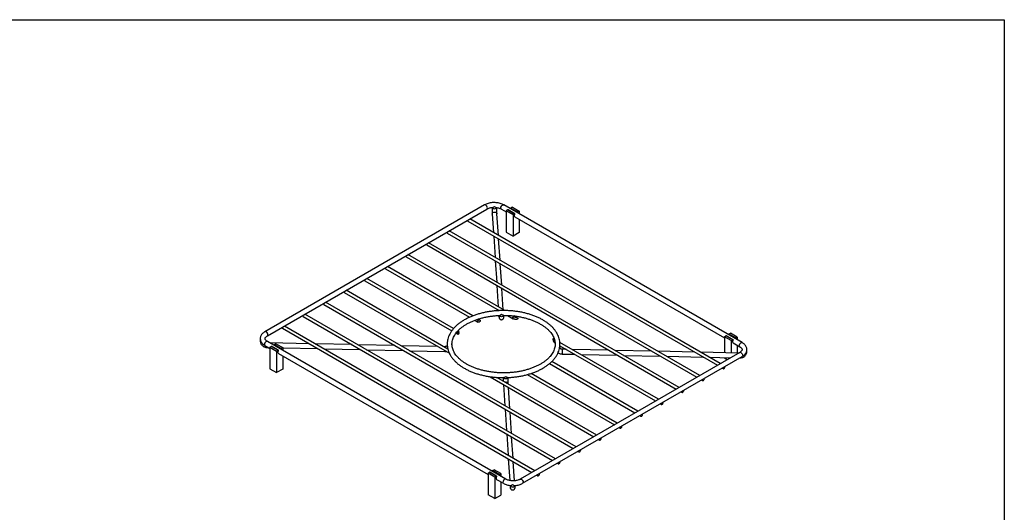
# Model space of a CAD drawing. Header units: millimetres. Extents: x 3 to 415, y 5 to 292.
# Tile 3 of 3: x 209 to 415, y 189 to 292. Entities that reach past the tile are written whole.
import ezdxf

# ---------------------------------------------------------------- set-up
doc = ezdxf.new("R2010")
doc.units = ezdxf.units.MM
doc.layers.add('FORMAT', color=179, linetype='Continuous')

msp = doc.modelspace()

# ---------------------------------------------------------------- linework, layer by layer
at = {"color": 7, "linetype": 'Continuous', "lineweight": 25}
for p, q in [((306.4395, 253.4828), (260.4775, 226.9495)), ((260.9775, 226.0835), (306.9394, 252.6167)), ((308.0623, 251.5558), (308.317, 247.6817)), ((309.3586, 247.0803), (309.0602, 251.6214)), ((309.975, 252.6167), (311.0056, 252.0218)), ((360.3967, 224.6636), (310.4749, 253.4828)), ((311.3258, 252.4575), (311.0056, 252.2726)), ((311.0056, 252.2726), (312.4198, 251.4562)), ((311.0056, 252.2726), (311.0056, 247.7817)), ((311.3258, 252.4575), (312.74, 251.6411)), ((312.79, 251.646), (311.3757, 252.4624)), ((312.2784, 253.0074), (311.9582, 252.8226)), ((311.9582, 252.8226), (313.3724, 252.0062)), ((312.2784, 253.0074), (313.6926, 252.191)), ((312.74, 251.6411), (312.4198, 251.4562)), ((313.6926, 252.191), (313.3724, 252.0062)), ((313.6926, 252.191), (313.6926, 251.6253)), ((302.9681, 250.0744), (355.209, 219.9164)), ((355.811, 220.2639), (303.3538, 250.5468)), ((312.4198, 251.4562), (312.4198, 246.9652)), ((312.8062, 250.9823), (356.6791, 225.655)), ((313.6926, 250.4706), (313.6926, 247.7)), ((298.6547, 247.5844), (350.8956, 217.4263)), ((351.4977, 217.7739), (299.0405, 248.0568)), ((311.0056, 247.7817), (312.4198, 246.9652)), ((313.6926, 247.7), (312.4198, 246.9652)), ((347.1843, 215.2839), (294.7271, 245.5667)), ((308.3644, 246.9592), (308.6572, 242.5052)), ((309.6988, 241.9038), (309.4061, 246.3578)), ((294.3414, 245.0943), (346.5823, 214.9363)), ((290.028, 242.6043), (309.5188, 231.3525)), ((310.6923, 231.3702), (290.4138, 243.0767)), ((308.7046, 241.7827), (308.9974, 237.3287)), ((285.7146, 240.1142), (303.3072, 229.9583)), ((304.0076, 230.2491), (286.1004, 240.5867)), ((310.039, 236.7274), (309.7463, 241.1813)), ((281.4013, 237.6242), (299.5882, 227.1251)), ((299.9652, 227.6026), (281.7871, 238.0966)), ((277.0879, 235.1342), (299.0816, 222.4375)), ((298.7661, 223.3147), (277.4737, 235.6066)), ((309.0449, 236.6062), (309.3376, 232.1522)), ((310.3793, 231.5509), (310.0865, 236.0048)), ((325.6176, 202.8336), (273.1604, 233.1165)), ((272.7746, 232.6441), (325.0155, 202.4861)), ((309.3851, 231.4297), (309.3904, 231.3483)), ((268.4612, 230.1541), (320.7022, 199.996)), ((321.3042, 200.3436), (268.847, 230.6265)), ((304.3987, 229.3282), (305.0753, 228.9376)), ((305.4638, 229.4084), (305.1494, 229.5899)), ((309.4561, 230.3485), (309.4718, 230.1093)), ((311.2465, 230.3551), (312.471, 229.6482)), ((313.247, 229.8954), (312.6371, 230.2475)), ((264.1479, 227.664), (316.3888, 197.506)), ((316.9909, 197.8535), (264.5337, 228.1364)), ((301.0629, 226.9689), (300.8447, 227.0949)), ((259.4961, 225.4578), (259.4961, 224.9679)), ((310.8992, 196.0893), (260.9775, 224.9085)), ((300.4557, 226.6243), (300.8495, 226.397)), ((321.07, 225.3792), (320.8664, 225.4968)), ((342.871, 212.7938), (322.2212, 224.7147)), ((356.6791, 225.9059), (356.9992, 226.0907)), ((358.0933, 225.0895), (356.6791, 225.9059)), ((356.6791, 225.9059), (356.6791, 222.5339)), ((358.4135, 225.2743), (356.9992, 226.0907)), ((358.4635, 225.2793), (357.0492, 226.0957)), ((357.6317, 226.4558), (357.9519, 226.6406)), ((359.0459, 225.6394), (357.6317, 226.4558)), ((359.3661, 225.8242), (357.9519, 226.6406)), ((358.0933, 225.0895), (358.4135, 225.2743)), ((358.0933, 225.0895), (358.0933, 222.5029)), ((359.0459, 225.6394), (359.3661, 225.8242)), ((359.3661, 225.8242), (359.3661, 225.2585)), ((260.4775, 224.0425), (261.5081, 223.4475)), ((260.9845, 223.6296), (261.2009, 223.6248)), ((269.7359, 224.4381), (261.479, 224.619)), ((261.8283, 223.8832), (261.5081, 223.6983)), ((261.5081, 223.6983), (261.5081, 219.2074)), ((261.5081, 223.6983), (262.9223, 222.8819)), ((261.8283, 223.8832), (263.2425, 223.0668)), ((263.2925, 223.0717), (261.8783, 223.8881)), ((262.7809, 224.4331), (262.4607, 224.2483)), ((262.4607, 224.2483), (263.8749, 223.4319)), ((262.7809, 224.4331), (264.1951, 223.6167)), ((263.2425, 223.0668), (262.9223, 222.8819)), ((262.9223, 222.8819), (262.9223, 218.391)), ((264.1951, 223.6167), (263.8749, 223.4319)), ((264.1951, 223.6167), (264.1951, 223.051)), ((264.1951, 223.5593), (271.5369, 223.3985)), ((278.7028, 224.2417), (270.9875, 224.4107)), ((272.7885, 223.371), (280.5038, 223.2021)), ((287.6697, 224.0453), (279.9544, 224.2143)), ((281.7554, 223.1746), (289.4707, 223.0057)), ((296.6366, 223.8489), (288.9213, 224.0179)), ((290.7223, 222.9782), (298.135, 222.8159)), ((298.1569, 223.8156), (297.8882, 223.8215)), ((299.6452, 224.5248), (299.6452, 224.6003)), ((299.6452, 224.1104), (299.6452, 224.2865)), ((321.0424, 224.7001), (321.2203, 224.5973)), ((322.229, 223.6158), (322.229, 224.1057)), ((322.229, 224.0151), (342.2689, 212.4463)), ((323.5374, 223.2597), (322.7392, 223.2772)), ((332.5043, 223.0634), (324.7889, 223.2323)), ((341.4712, 222.867), (333.7559, 223.0359)), ((350.4381, 222.6706), (342.7228, 222.8395)), ((358.4797, 224.6156), (359.8967, 223.7975)), ((359.3661, 224.1039), (359.3661, 222.475)), ((360.3781, 223.2482), (360.3781, 223.1635)), ((361.3781, 222.7583), (361.3781, 223.2002)), ((263.3087, 222.408), (307.1816, 197.0808)), ((264.1951, 221.8963), (264.1951, 219.1257)), ((359.8967, 222.6226), (313.9348, 196.0893)), ((314.4347, 195.2233), (360.3967, 221.7565)), ((338.5576, 210.3038), (320.5423, 220.7038)), ((322.7173, 222.2775), (325.3383, 222.2201)), ((326.5899, 222.1927), (334.3053, 222.0237)), ((335.5568, 221.9963), (343.2722, 221.8273)), ((344.5237, 221.7999), (352.2391, 221.6309)), ((359.6311, 222.4692), (351.6897, 222.6431)), ((353.4907, 221.6035), (357.9617, 221.5055)), ((356.6791, 221.5336), (356.6791, 221.4149)), ((357.2419, 221.09), (356.6791, 221.4149)), ((261.5081, 219.2074), (262.9223, 218.391)), ((264.1951, 219.1257), (262.9223, 218.391)), ((320.0743, 220.2788), (337.9556, 209.9562)), ((356.2091, 219.339), (356.4253, 219.2142)), ((307.625, 217.5055), (329.3289, 204.9761)), ((329.9309, 205.3237), (309.0416, 217.3828)), ((315.4099, 217.9915), (333.6422, 207.4662)), ((334.2443, 207.8137), (316.2176, 218.2203)), ((351.8957, 216.849), (352.112, 216.7242)), ((310.4057, 215.9002), (310.6984, 211.4463)), ((311.7401, 210.8449), (311.4474, 215.2989)), ((347.5824, 214.359), (347.7986, 214.2341)), ((310.7459, 210.7237), (311.0386, 206.2698)), ((343.269, 211.8689), (343.4853, 211.7441)), ((312.0803, 205.6684), (311.7876, 210.1224)), ((338.9556, 209.3789), (339.1719, 209.254)), ((334.6423, 206.8888), (334.8586, 206.764)), ((311.0861, 205.5473), (311.3788, 201.0933)), ((312.4205, 200.4919), (312.1278, 204.9459)), ((330.3289, 204.3988), (330.5452, 204.2739)), ((311.4263, 200.3708), (311.7266, 195.8014)), ((326.0156, 201.9087), (326.2319, 201.7839)), ((308.1342, 197.8815), (308.4544, 198.0664)), ((309.8686, 197.25), (308.4544, 198.0664)), ((312.7321, 195.7508), (312.468, 199.7694)), ((321.7022, 199.4187), (321.9185, 199.2938)), ((307.1816, 197.3316), (307.5018, 197.5164)), ((308.5958, 196.5152), (307.1816, 197.3316)), ((307.1816, 197.3316), (307.1816, 192.8406)), ((308.916, 196.7), (307.5018, 197.5164)), ((308.966, 196.705), (307.5518, 197.5214)), ((309.5484, 197.0651), (308.1342, 197.8815)), ((308.5958, 196.5152), (308.916, 196.7)), ((308.5958, 196.5152), (308.5958, 192.0242)), ((308.9822, 196.0413), (310.3992, 195.2233)), ((309.5484, 197.0651), (309.8686, 197.25)), ((309.8686, 197.25), (309.8686, 196.6843)), ((317.3889, 196.9286), (317.6052, 196.8038)), ((309.8686, 195.5296), (309.8686, 192.759)), ((311.794, 194.7754), (311.814, 194.4717)), ((308.5958, 192.0242), (307.1816, 192.8406)), ((308.5958, 192.0242), (309.8686, 192.759))]:
    msp.add_line(p, q, dxfattribs=at)
at = {"color": 8, "linetype": 'Continuous', "lineweight": 25, "flags": 128}
for points in [[(307.043, 252.8457), (307.0161, 253.0174), (306.9394, 253.1941), (306.8247, 253.3489), (306.6894, 253.458), (306.5541, 253.5051), (306.4395, 253.4828)], [(306.9394, 252.6167), (306.9394, 252.6168), (307.0161, 252.705), (307.043, 252.8457)], [(308.0233, 252.982), (308.0248, 252.9602), (308.0772, 252.8517), (308.1976, 252.7631), (308.3676, 252.7078), (308.5612, 252.6942), (308.7491, 252.7245), (308.9027, 252.794)], [(308.0623, 251.5558), (308.062, 251.5932), (308.1072, 251.7491), (308.2216, 251.8806), (308.3877, 251.9677), (308.5802, 251.997), (308.7698, 251.9642), (308.9277, 251.8742)], [(308.9027, 252.794), (308.9985, 252.8921), (309.0153, 252.9304)], [(308.9277, 251.8742), (309.0298, 251.7407), (309.0602, 251.6214)], [(309.8714, 252.8457), (309.8983, 253.0174), (309.975, 253.1941), (310.0897, 253.3489), (310.225, 253.458), (310.3603, 253.5051), (310.4749, 253.4828)], [(309.975, 252.6167), (309.975, 252.6168), (309.8983, 252.705), (309.8714, 252.8457)], [(309.4718, 230.1094), (309.4715, 230.1466), (309.4986, 230.2654)], [(310.5087, 230.3818), (310.4706, 230.2713), (310.3622, 230.1777), (310.2, 230.1151), (310.0087, 230.0931), (309.8173, 230.1151), (309.6551, 230.1777), (309.5467, 230.2713), (309.5087, 230.3818)], [(261.081, 226.3124), (261.0541, 226.4842), (260.9775, 226.6609), (260.8628, 226.8156), (260.7275, 226.9248), (260.5922, 226.9718), (260.4775, 226.9495), (260.4774, 226.9495)], [(260.9775, 224.9085), (260.8628, 224.9308), (260.7275, 224.8838), (260.5922, 224.7746), (260.4775, 224.6199), (260.4008, 224.4432), (260.3739, 224.2714), (260.4008, 224.1307), (260.4775, 224.0425), (260.4775, 224.0425)], [(260.9796, 226.0847), (261.0541, 226.1717), (261.081, 226.3124)], [(322.229, 223.6158), (322.1909, 223.5053), (322.1429, 223.4539)], [(359.7932, 224.0265), (359.8201, 224.1982), (359.8967, 224.3749), (360.0114, 224.5296), (360.1467, 224.6388), (360.282, 224.6859), (360.3967, 224.6636), (360.3968, 224.6635)], [(359.8948, 223.7986), (359.8201, 223.8858), (359.7932, 224.0265)], [(359.8967, 222.6226), (360.0114, 222.6448), (360.1467, 222.5978), (360.282, 222.4886), (360.3967, 222.3339), (360.4733, 222.1572), (360.5003, 221.9854), (360.4733, 221.8447), (360.3967, 221.7565), (360.3967, 221.7565)], [(310.512, 217.1403), (310.4036, 217.234), (310.3655, 217.3435)], [(311.3655, 217.3443), (311.3275, 217.234), (311.2191, 217.1403), (311.0569, 217.0778), (310.8655, 217.0558), (310.6742, 217.0778), (310.512, 217.1403)], [(310.8992, 196.0893), (310.7845, 196.1116), (310.6492, 196.0645), (310.5139, 195.9554), (310.3992, 195.8006), (310.3226, 195.624), (310.2957, 195.4522), (310.3226, 195.3115), (310.3992, 195.2233), (310.3994, 195.2232)], [(313.9357, 196.0899), (314.0495, 196.1116), (314.1848, 196.0645), (314.3201, 195.9554), (314.4348, 195.8006), (314.5114, 195.624), (314.5383, 195.4522), (314.5114, 195.3115), (314.4348, 195.2233), (314.4346, 195.2232)], [(311.8508, 194.7441), (311.8523, 194.7223), (311.9047, 194.6138), (312.0251, 194.5252), (312.1951, 194.4699), (312.3887, 194.4563), (312.5766, 194.4866), (312.7302, 194.5561), (312.826, 194.6542), (312.8508, 194.7441)]]:
    msp.add_lwpolyline(points, dxfattribs=at)
at = {"color": 7, "linetype": 'Continuous', "lineweight": 25, "flags": 128}
for points in [[(311.9582, 252.8226), (311.9382, 252.8076), (311.9197, 252.7872), (311.9045, 252.763), (311.8937, 252.737), (311.8881, 252.7113), (311.8883, 252.688), (311.8943, 252.6691), (311.9019, 252.659)], [(312.8062, 250.9823), (312.7334, 251.0623), (312.7029, 251.1962), (312.7236, 251.3619), (312.7927, 251.5354)], [(312.7927, 251.5354), (312.8039, 251.5614), (312.8098, 251.5872), (312.8101, 251.6107), (312.8045, 251.63), (312.7937, 251.6435), (312.7784, 251.6501), (312.76, 251.6493), (312.74, 251.6411)], [(313.3724, 252.0062), (313.3524, 251.9912), (313.334, 251.9708), (313.3187, 251.9466), (313.3079, 251.9206), (313.3023, 251.8949), (313.3026, 251.8716), (313.3085, 251.8527), (313.3161, 251.8426)], [(357.5754, 226.2923), (357.5678, 226.3023), (357.5618, 226.3213), (357.5616, 226.3445), (357.5672, 226.3702), (357.578, 226.3963), (357.5932, 226.4205), (357.6116, 226.4409), (357.6317, 226.4558)], [(358.4662, 225.1686), (358.3971, 224.9952), (358.3764, 224.8295), (358.4069, 224.6956), (358.4797, 224.6156)], [(358.4135, 225.2743), (358.4335, 225.2825), (358.4519, 225.2834), (358.4672, 225.2768), (358.478, 225.2632), (358.4835, 225.2439), (358.4833, 225.2204), (358.4774, 225.1946), (358.4662, 225.1686)], [(358.9896, 225.4759), (358.982, 225.4859), (358.976, 225.5049), (358.9758, 225.5281), (358.9814, 225.5538), (358.9922, 225.5799), (359.0075, 225.6041), (359.0259, 225.6245), (359.0459, 225.6394)], [(262.4607, 224.2483), (262.4407, 224.2334), (262.4223, 224.2129), (262.407, 224.1887), (262.3962, 224.1627), (262.3906, 224.137), (262.3909, 224.1137), (262.3968, 224.0948), (262.4044, 224.0848)], [(263.3087, 222.408), (263.236, 222.4881), (263.2054, 222.6219), (263.2262, 222.7876), (263.2952, 222.9611)], [(263.2952, 222.9611), (263.3064, 222.9871), (263.3124, 223.0129), (263.3126, 223.0364), (263.307, 223.0557), (263.2962, 223.0692), (263.281, 223.0758), (263.2625, 223.075), (263.2425, 223.0668)], [(263.8749, 223.4319), (263.8549, 223.4169), (263.8365, 223.3965), (263.8212, 223.3723), (263.8104, 223.3463), (263.8049, 223.3206), (263.8051, 223.2973), (263.811, 223.2784), (263.8186, 223.2684)], [(356.3734, 219.4339), (356.3704, 219.4207), (356.3651, 219.3183), (356.3945, 219.2416), (356.4535, 219.2031), (356.5327, 219.2093), (356.6189, 219.2591), (356.6981, 219.3443), (356.7572, 219.4509), (356.7865, 219.5615), (356.7812, 219.6579), (356.7783, 219.6676)], [(352.06, 216.9439), (352.0571, 216.9307), (352.0518, 216.8282), (352.0811, 216.7515), (352.1402, 216.7131), (352.2193, 216.7193), (352.3056, 216.769), (352.3847, 216.8543), (352.4438, 216.9609), (352.4731, 217.0715), (352.4679, 217.1678), (352.4649, 217.1776)], [(347.7467, 214.4538), (347.7437, 214.4406), (347.7384, 214.3382), (347.7677, 214.2615), (347.8268, 214.223), (347.906, 214.2292), (347.9922, 214.279), (348.0714, 214.3642), (348.1305, 214.4709), (348.1598, 214.5814), (348.1545, 214.6778), (348.1515, 214.6876)], [(343.4333, 211.9638), (343.4304, 211.9506), (343.4251, 211.8482), (343.4544, 211.7714), (343.5135, 211.733), (343.5926, 211.7392), (343.6789, 211.789), (343.758, 211.8742), (343.8171, 211.9808), (343.8464, 212.0914), (343.8412, 212.1877), (343.8382, 212.1975)], [(339.12, 209.4737), (339.117, 209.4606), (339.1117, 209.3581), (339.141, 209.2814), (339.2001, 209.2429), (339.2793, 209.2491), (339.3655, 209.2989), (339.4447, 209.3841), (339.5038, 209.4908), (339.5331, 209.6013), (339.5278, 209.6977), (339.5248, 209.7075)], [(334.8066, 206.9837), (334.8037, 206.9705), (334.7984, 206.8681), (334.8277, 206.7913), (334.8868, 206.7529), (334.9659, 206.7591), (335.0522, 206.8089), (335.1313, 206.8941), (335.1904, 207.0007), (335.2197, 207.1113), (335.2145, 207.2077), (335.2115, 207.2174)], [(330.4933, 204.4936), (330.4903, 204.4805), (330.485, 204.378), (330.5143, 204.3013), (330.5734, 204.2629), (330.6526, 204.269), (330.7388, 204.3188), (330.818, 204.404), (330.8771, 204.5107), (330.9064, 204.6213), (330.9011, 204.7176), (330.8981, 204.7274)], [(326.1799, 202.0036), (326.177, 201.9904), (326.1717, 201.888), (326.201, 201.8112), (326.2601, 201.7728), (326.3392, 201.779), (326.4255, 201.8288), (326.5046, 201.914), (326.5637, 202.0206), (326.593, 202.1312), (326.5878, 202.2276), (326.5848, 202.2373)], [(321.8666, 199.5136), (321.8636, 199.5004), (321.8583, 199.3979), (321.8876, 199.3212), (321.9467, 199.2828), (322.0259, 199.2889), (322.1121, 199.3387), (322.1913, 199.4239), (322.2504, 199.5306), (322.2797, 199.6412), (322.2744, 199.7375), (322.2714, 199.7473)], [(308.0779, 197.718), (308.0703, 197.728), (308.0644, 197.747), (308.0641, 197.7702), (308.0697, 197.796), (308.0805, 197.822), (308.0958, 197.8462), (308.1142, 197.8666), (308.1342, 197.8815)], [(308.9687, 196.5944), (308.8996, 196.4209), (308.8789, 196.2552), (308.9095, 196.1213), (308.9822, 196.0413)], [(308.916, 196.7), (308.936, 196.7082), (308.9544, 196.7091), (308.9697, 196.7025), (308.9805, 196.689), (308.9861, 196.6697), (308.9859, 196.6461), (308.9799, 196.6203), (308.9687, 196.5944)], [(309.4921, 196.9016), (309.4845, 196.9116), (309.4786, 196.9306), (309.4784, 196.9538), (309.4839, 196.9795), (309.4947, 197.0056), (309.51, 197.0298), (309.5284, 197.0502), (309.5484, 197.0651)], [(317.5532, 197.0235), (317.5503, 197.0103), (317.545, 196.9079), (317.5743, 196.8311), (317.6334, 196.7927), (317.7125, 196.7989), (317.7988, 196.8487), (317.8779, 196.9339), (317.937, 197.0405), (317.9663, 197.1511), (317.961, 197.2475), (317.9581, 197.2572)]]:
    msp.add_lwpolyline(points, dxfattribs=at)
at = {"color": 7, "linetype": 'Continuous', "lineweight": 25}
for centre, radius, start, end in [((311.3549, 252.4176), 0.0494, 65.071784, 126.238674), ((303.1067, 250.2232), 0.2034, 159.589366, 227.015837), ((298.7934, 247.7332), 0.2034, 159.589366, 227.015837), ((294.48, 245.2431), 0.2034, 159.589366, 227.015837), ((290.1667, 242.7531), 0.2034, 159.589366, 227.015837), ((285.8533, 240.263), 0.2034, 159.589366, 227.015837), ((281.54, 237.773), 0.2034, 159.589366, 227.015837), ((277.2266, 235.2829), 0.2034, 159.589366, 227.015837), ((272.9133, 232.7929), 0.2034, 159.589366, 227.015837), ((268.5999, 230.3029), 0.2034, 159.589366, 227.015837), ((264.2866, 227.8128), 0.2034, 159.589366, 227.015837), ((357.0284, 226.0509), 0.0494, 65.071784, 126.238674), ((261.8575, 223.8434), 0.0494, 65.071784, 126.238674), ((307.531, 197.4766), 0.0494, 65.071784, 126.238674)]:
    msp.add_arc(centre, radius, start, end, dxfattribs=at)
at = {"color": 8, "linetype": 'Continuous', "lineweight": 25}
for centre, radius, start, end in [((259.7923, 225.0177), 0.3003, 189.554313, 257.489105), ((261.4941, 223.7227), 0.5181, 176.525452, 190.357474), ((298.7953, 222.9327), 0.6706, 175.22168, 190.028824), ((298.9854, 223.6629), 0.8425, 169.554006, 179.214544), ((328.3582, 222.654), 5.6535, 173.671323, 183.819235), ((361.1043, 222.797), 0.2765, 290.562702, 351.950182), ((310.9298, 215.8725), 0.4913, 17.816185, 102.189192), ((312.1607, 194.4926), 0.3473, 154.148401, 183.45759)]:
    msp.add_arc(centre, radius, start, end, dxfattribs=at)
at = {"color": 7, "linetype": 'Continuous', "lineweight": 25}
for points, knots in [([(310.4749, 253.4828), (310.4144, 253.516), (310.242, 253.6107), (309.9282, 253.7394), (309.5302, 253.8562), (309.1105, 253.9345), (308.6782, 253.974), (308.2416, 253.9742), (307.8093, 253.9352), (307.3892, 253.8574), (306.99, 253.7407), (306.6743, 253.6117), (306.5007, 253.5164), (306.4395, 253.4828)], [0, 0, 0, 0, 0.05392267, 0.1534488, 0.25267992, 0.3515646, 0.45015524, 0.5486277, 0.64720474, 0.74605049, 0.84541415, 0.94552711, 1, 1, 1, 1]), ([(306.9394, 252.6167), (306.9795, 252.6388), (307.0969, 252.7032), (307.3267, 252.7978), (307.6352, 252.8854), (307.9118, 252.9396), (308.0856, 252.9514), (308.1422, 252.9553)], [0, 0, 0, 0, 0.12854961, 0.37616616, 0.62611294, 0.87836646, 1, 1, 1, 1]), ([(308.0233, 252.982), (308.0234, 252.9444), (308.0236, 252.8345), (308.0258, 252.6291), (308.0306, 252.3725), (308.0373, 252.1168), (308.0457, 251.8787), (308.0542, 251.689), (308.06, 251.5949), (308.0623, 251.5558)], [0, 0, 0, 0, 0.08363687, 0.24444228, 0.40470114, 0.56473502, 0.72497324, 0.8859765, 1, 1, 1, 1]), ([(308.1414, 252.9649), (308.1531, 252.965), (308.2069, 252.9651), (308.336, 253.0406), (308.4493, 253.1288), (308.5097, 253.183), (308.5101, 253.1834)], [0, 0, 0, 0, 0.115957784, 0.535566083, 0.996582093, 1, 1, 1, 1]), ([(308.5101, 253.1834), (308.5106, 253.183), (308.5907, 253.1087), (308.7144, 253.0151), (308.8444, 252.9485), (308.8837, 252.9506), (308.8882, 252.9508)], [0, 0, 0, 0, 0.00343168, 0.61881625, 0.95635888, 1, 1, 1, 1]), ([(308.8875, 252.9439), (308.9366, 252.9393), (309.1026, 252.9235), (309.3683, 252.8632), (309.664, 252.7697), (309.8596, 252.6815), (309.9533, 252.6289), (309.975, 252.6167)], [0, 0, 0, 0, 0.11615076, 0.39280242, 0.66716275, 0.92311622, 1, 1, 1, 1]), ([(309.0602, 251.6214), (309.0586, 251.6463), (309.0542, 251.7169), (309.0468, 251.8723), (309.0387, 252.0892), (309.0318, 252.3316), (309.0267, 252.5802), (309.0238, 252.8036), (309.0235, 252.9276), (309.0233, 252.982)], [0, 0, 0, 0, 0.08305845, 0.23618445, 0.39363325, 0.5533958, 0.71394332, 0.87455532, 1, 1, 1, 1]), ([(322.2229, 224.0766), (322.2269, 224.1128), (322.2498, 224.3216), (322.2297, 224.7051), (322.1597, 225.2221), (322.0218, 225.7335), (321.8236, 226.2366), (321.5642, 226.7295), (321.2447, 227.2098), (320.8663, 227.675), (320.4309, 228.1223), (319.9408, 228.549), (319.3989, 228.9526), (318.8086, 229.3309), (318.1732, 229.6816), (317.4966, 230.0031), (316.7826, 230.2938), (316.0351, 230.5523), (315.2581, 230.7774), (314.4559, 230.9681), (313.6327, 231.1235), (312.7927, 231.2431), (311.9404, 231.3261), (311.0802, 231.3723), (310.2168, 231.3814), (309.3545, 231.3533), (308.4978, 231.2883), (307.6514, 231.1866), (306.8196, 231.0488), (306.0067, 230.8753), (305.217, 230.667), (304.4547, 230.4248), (303.7237, 230.1497), (303.0279, 229.8431), (302.3711, 229.506), (301.7568, 229.1401), (301.1887, 228.747), (300.67, 228.3284), (300.2042, 227.8864), (299.7942, 227.4235), (299.4427, 226.9424), (299.1525, 226.4462), (298.9243, 225.9385), (298.7632, 225.4226), (298.6716, 224.9853), (298.6585, 224.7203), (298.654, 224.6301)], [0, 0, 0, 0, 0.00474662, 0.02740985, 0.05004478, 0.07270905, 0.09547371, 0.11838857, 0.14147535, 0.16472865, 0.18812321, 0.21162397, 0.23519513, 0.25880596, 0.28243319, 0.3060576, 0.32967066, 0.35326843, 0.37684971, 0.40041512, 0.4239664, 0.44750594, 0.47103654, 0.49456119, 0.51808302, 0.54160522, 0.56513019, 0.58866094, 0.6122007, 0.63575272, 0.6593201, 0.68290571, 0.70651197, 0.73014045, 0.75379127, 0.77746227, 0.80114776, 0.82483359, 0.8484978, 0.87211151, 0.89563791, 0.91903635, 0.94227061, 0.96532026, 0.98819107, 1, 1, 1, 1]), ([(299.6495, 224.5661), (299.6587, 224.6838), (299.6796, 224.9524), (299.7869, 225.37), (299.9577, 225.8159), (300.1909, 226.2531), (300.4821, 226.6791), (300.83, 227.0919), (301.2327, 227.4895), (301.6882, 227.8699), (302.1944, 228.231), (302.7486, 228.5706), (303.3479, 228.8866), (303.989, 229.1769), (304.6682, 229.4395), (305.3818, 229.6727), (306.1255, 229.8749), (306.895, 230.0445), (307.6856, 230.1812), (308.493, 230.2811), (309.1417, 230.3393), (309.5211, 230.3515), (309.6255, 230.3549)], [0, 0, 0, 0, 0.04233389, 0.09665939, 0.15049791, 0.20371217, 0.25634376, 0.30852189, 0.36038984, 0.41206949, 0.46365182, 0.51519907, 0.56674398, 0.61831017, 0.66991262, 0.7215576, 0.77324572, 0.82497404, 0.87673751, 0.92852977, 0.98034382, 1, 1, 1, 1]), ([(305.5468, 229.2587), (305.5468, 229.2753), (305.5449, 229.291), (305.5374, 229.3209), (305.5317, 229.3351), (305.5099, 229.3737), (305.4884, 229.3946), (305.4365, 229.4237), (305.4055, 229.4322), (305.356, 229.4349), (305.3387, 229.4342), (305.3039, 229.4294), (305.2863, 229.4255), (305.251, 229.4145), (305.2332, 229.4073), (305.1987, 229.3904), (305.1818, 229.3805), (305.149, 229.3581), (305.1332, 229.3454), (305.1037, 229.3184), (305.0899, 229.3039), (305.0515, 229.2572), (305.0311, 229.2233), (305.01, 229.171), (305.0047, 229.1536), (304.9976, 229.1191), (304.9957, 229.1019), (304.9957, 229.0527), (305.003, 229.0222), (305.0308, 228.9715), (305.0514, 228.9509), (305.0895, 228.9296), (305.1036, 228.9241), (305.1331, 228.9163), (305.1488, 228.914), (305.1982, 228.912), (305.2331, 228.9172), (305.2864, 228.9341), (305.3039, 228.9411), (305.3386, 228.9579), (305.3559, 228.9679), (305.3891, 228.99), (305.4049, 229.0021), (305.435, 229.0286), (305.4494, 229.0431), (305.4754, 229.0733), (305.4872, 229.089), (305.5081, 229.122), (305.5171, 229.1391), (305.5389, 229.1903), (305.5468, 229.2255), (305.5468, 229.2587)], [0, 0, 0, 0, 0.03125, 0.03125, 0.0625, 0.0625, 0.125, 0.125, 0.1875, 0.1875, 0.21875, 0.21875, 0.25, 0.25, 0.28125, 0.28125, 0.3125, 0.3125, 0.34375, 0.34375, 0.375, 0.375, 0.4375, 0.4375, 0.46875, 0.46875, 0.5, 0.5, 0.5625, 0.5625, 0.625, 0.625, 0.65625, 0.65625, 0.6875, 0.6875, 0.75, 0.75, 0.78125, 0.78125, 0.8125, 0.8125, 0.84375, 0.84375, 0.875, 0.875, 0.90625, 0.90625, 0.9375, 0.9375, 1, 1, 1, 1]), ([(309.4718, 230.1093), (309.4737, 230.083), (309.4795, 230.001), (309.4858, 229.9341), (309.5018, 229.8458), (309.5302, 229.7583), (309.5853, 229.6585), (309.6803, 229.559), (309.8156, 229.4822), (309.9819, 229.4486), (310.1491, 229.4742), (310.2845, 229.5452), (310.3768, 229.6314), (310.4364, 229.7201), (310.4701, 229.8005), (310.4861, 229.8623), (310.4941, 229.9102), (310.4998, 229.9637), (310.5042, 230.0425), (310.5079, 230.177), (310.5084, 230.3129), (310.5087, 230.3818)], [0, 0, 0, 0, 0.04837718, 0.15086778, 0.19068757, 0.22163278, 0.26321876, 0.31478008, 0.36858222, 0.42834705, 0.4940956, 0.54641089, 0.59075132, 0.62908726, 0.66192457, 0.68782522, 0.71132041, 0.74625156, 0.81407811, 0.90571061, 1, 1, 1, 1]), ([(309.5087, 230.3818), (309.5086, 230.3482), (309.5085, 230.2517), (309.5063, 230.1324), (309.5042, 230.0628), (309.5013, 230.034), (309.5021, 230.04), (309.5022, 230.0402)], [0, 0, 0, 0, 0.1877458, 0.54029594, 0.82087074, 0.99211549, 1, 1, 1, 1]), ([(310.0276, 230.5832), (310.0272, 230.5828), (309.9496, 230.5163), (309.8201, 230.4258), (309.6817, 230.3603), (309.6346, 230.3633), (309.6252, 230.3639)], [0, 0, 0, 0, 0.00327436, 0.54568358, 0.90864054, 1, 1, 1, 1]), ([(310.4158, 230.3813), (310.3912, 230.3831), (310.3205, 230.3882), (310.1817, 230.4669), (310.074, 230.5456), (310.0281, 230.5829), (310.0276, 230.5832)], [0, 0, 0, 0, 0.236304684, 0.67883311, 0.9967382, 1, 1, 1, 1]), ([(310.4158, 230.3724), (310.5987, 230.3726), (311.0573, 230.3733), (311.7892, 230.3334), (312.6055, 230.2582), (313.4089, 230.1465), (314.1945, 230.001), (314.9576, 229.822), (315.6937, 229.611), (316.3984, 229.3694), (317.0675, 229.0989), (317.6971, 228.8014), (318.2835, 228.4789), (318.8236, 228.1339), (319.3142, 227.7687), (319.753, 227.3859), (320.1379, 226.988), (320.4672, 226.5776), (320.74, 226.1566), (320.955, 225.7271), (321.1126, 225.2901), (321.2082, 224.8467), (321.2473, 224.4628), (321.2291, 224.2268), (321.2225, 224.1406)], [0, 0, 0, 0, 0.03117132, 0.07815115, 0.12512079, 0.17207321, 0.21900138, 0.26589841, 0.31275777, 0.35957362, 0.40634146, 0.45305905, 0.49972799, 0.54635585, 0.59295945, 0.63956133, 0.68619999, 0.73294032, 0.77987428, 0.82712043, 0.87481102, 0.92305589, 0.97187665, 1, 1, 1, 1]), ([(313.4241, 229.6913), (313.4241, 229.7156), (313.415, 229.7406), (313.3862, 229.7864), (313.3667, 229.8075), (313.324, 229.8454), (313.3003, 229.8626), (313.2512, 229.8936), (313.2258, 229.9075), (313.1473, 229.9457), (313.0922, 229.9664), (312.9818, 229.9992), (312.9258, 230.0116), (312.8126, 230.0284), (312.7554, 230.0328), (312.6434, 230.0321), (312.5878, 230.0271), (312.5079, 230.0096), (312.4821, 230.0022), (312.4327, 229.983), (312.4093, 229.9714), (312.368, 229.9428), (312.3496, 229.9256), (312.3301, 229.8957), (312.3249, 229.8848), (312.3179, 229.8624), (312.3161, 229.8508), (312.3163, 229.8147), (312.3242, 229.7901), (312.3507, 229.7449), (312.3692, 229.724), (312.4108, 229.6868), (312.4342, 229.6702), (312.4837, 229.6404), (312.5095, 229.6273), (312.5888, 229.592), (312.6449, 229.5737), (312.7568, 229.5454), (312.8131, 229.5353), (312.9262, 229.522), (312.9829, 229.5189), (313.093, 229.5201), (313.147, 229.5244), (313.2256, 229.5386), (313.2514, 229.5447), (313.3004, 229.5603), (313.3237, 229.5697), (313.3667, 229.594), (313.3862, 229.6087), (313.4079, 229.636), (313.4137, 229.6459), (313.4219, 229.6674), (313.4241, 229.6792), (313.4241, 229.6913)], [0, 0, 0, 0, 0.03125, 0.03125, 0.0625, 0.0625, 0.09375, 0.09375, 0.125, 0.125, 0.1875, 0.1875, 0.25, 0.25, 0.3125, 0.3125, 0.375, 0.375, 0.40625, 0.40625, 0.4375, 0.4375, 0.46875, 0.46875, 0.484375, 0.484375, 0.5, 0.5, 0.53125, 0.53125, 0.5625, 0.5625, 0.59375, 0.59375, 0.625, 0.625, 0.6875, 0.6875, 0.75, 0.75, 0.8125, 0.8125, 0.875, 0.875, 0.90625, 0.90625, 0.9375, 0.9375, 0.96875, 0.96875, 0.984375, 0.984375, 1, 1, 1, 1]), ([(260.4775, 226.9495), (260.419, 226.914), (260.2512, 226.8122), (260.0094, 226.6168), (259.7851, 226.3647), (259.6191, 226.0896), (259.5226, 225.8025), (259.4844, 225.5783), (259.499, 225.4601), (259.5014, 225.4411)], [0, 0, 0, 0, 0.0992688, 0.28459171, 0.46931018, 0.62995901, 0.80262571, 0.96827001, 1, 1, 1, 1]), ([(301.108, 226.841), (301.108, 226.8576), (301.107, 226.8729), (301.1028, 226.9008), (301.0997, 226.9136), (301.0875, 226.9466), (301.0756, 226.9621), (301.0466, 226.9778), (301.0294, 226.9781), (301.002, 226.9676), (300.9925, 226.9622), (300.9733, 226.9481), (300.9637, 226.9395), (300.9445, 226.919), (300.9348, 226.9071), (300.9161, 226.881), (300.9071, 226.8667), (300.8806, 226.82), (300.8647, 226.7849), (300.8374, 226.7094), (300.8266, 226.6703), (300.8154, 226.6124), (300.8126, 226.5936), (300.8087, 226.5573), (300.8077, 226.5395), (300.8077, 226.4903), (300.8116, 226.4618), (300.8264, 226.4186), (300.8374, 226.4036), (300.8577, 226.3925), (300.8652, 226.3906), (300.8809, 226.3906), (300.8893, 226.3924), (300.9158, 226.4031), (300.9347, 226.4172), (300.9637, 226.4478), (300.9733, 226.4594), (300.9924, 226.4852), (301.0019, 226.4997), (301.0203, 226.5305), (301.029, 226.5468), (301.0458, 226.5813), (301.0538, 226.5996), (301.0683, 226.6367), (301.0749, 226.6556), (301.0865, 226.6941), (301.0915, 226.7136), (301.1037, 226.7706), (301.108, 226.8079), (301.108, 226.841)], [0, 0, 0, 0, 0.03125, 0.03125, 0.0625, 0.0625, 0.125, 0.125, 0.1875, 0.1875, 0.21875, 0.21875, 0.25, 0.25, 0.28125, 0.28125, 0.3125, 0.3125, 0.375, 0.375, 0.4375, 0.4375, 0.46875, 0.46875, 0.5, 0.5, 0.5625, 0.5625, 0.625, 0.625, 0.65625, 0.65625, 0.6875, 0.6875, 0.75, 0.75, 0.78125, 0.78125, 0.8125, 0.8125, 0.84375, 0.84375, 0.875, 0.875, 0.90625, 0.90625, 0.9375, 0.9375, 1, 1, 1, 1]), ([(259.4961, 224.9679), (259.4991, 224.9055), (259.5063, 224.7533), (259.5751, 224.5174), (259.7053, 224.2744), (259.8882, 224.0595), (260.1166, 223.8796), (260.3831, 223.7433), (260.6766, 223.6523), (260.8818, 223.6371), (260.9845, 223.6296)], [0, 0, 0, 0, 0.0878205, 0.21445906, 0.34119165, 0.46932602, 0.59954579, 0.73186654, 0.86587589, 1, 1, 1, 1]), ([(259.5014, 225.4411), (259.5066, 225.3632), (259.5181, 225.1891), (259.6098, 224.9288), (259.7572, 224.6668), (259.9617, 224.4241), (260.2024, 224.2132), (260.3905, 224.0965), (260.4775, 224.0425)], [0, 0, 0, 0, 0.13757016, 0.3074647, 0.47952428, 0.65707033, 0.84139861, 1, 1, 1, 1]), ([(260.9775, 224.9085), (260.9402, 224.9312), (260.8319, 224.9969), (260.6912, 225.1128), (260.5757, 225.2471), (260.5152, 225.3697), (260.4921, 225.4419), (260.4972, 225.4817), (260.4979, 225.4869)], [0, 0, 0, 0, 0.10984145, 0.31868995, 0.52726486, 0.73934294, 0.96619771, 1, 1, 1, 1]), ([(260.4979, 225.4869), (260.4987, 225.5215), (260.5004, 225.5881), (260.5519, 225.705), (260.6501, 225.8371), (260.7915, 225.9675), (260.9206, 226.048), (260.9775, 226.0835)], [0, 0, 0, 0, 0.22583439, 0.43377552, 0.62872733, 0.83660541, 1, 1, 1, 1]), ([(320.8158, 225.4242), (320.8158, 225.3999), (320.8184, 225.3711), (320.8266, 225.3135), (320.8322, 225.2843), (320.8441, 225.2287), (320.8507, 225.2015), (320.864, 225.1499), (320.8709, 225.1252), (320.8916, 225.0537), (320.9058, 225.0094), (320.9332, 224.9286), (320.9466, 224.8917), (320.9728, 224.8247), (320.9855, 224.7946), (321.0095, 224.7445), (321.0209, 224.724), (321.0368, 224.7044), (321.0418, 224.6998), (321.0512, 224.6959), (321.0555, 224.6967), (321.0631, 224.7057), (321.0664, 224.7142), (321.0699, 224.7349), (321.0708, 224.7433), (321.0721, 224.7624), (321.0724, 224.7731), (321.0723, 224.8094), (321.071, 224.8377), (321.0662, 224.8954), (321.0629, 224.9251), (321.0552, 224.9819), (321.0509, 225.0095), (321.0414, 225.0625), (321.0364, 225.0875), (321.0207, 225.1595), (321.0092, 225.2036), (320.9852, 225.2826), (320.9727, 225.3179), (320.9465, 225.3814), (320.9329, 225.4095), (320.9056, 225.456), (320.8917, 225.4749), (320.8709, 225.4941), (320.864, 225.4989), (320.8507, 225.5038), (320.8442, 225.5042), (320.8322, 225.4978), (320.8267, 225.4911), (320.8205, 225.4727), (320.8188, 225.4653), (320.8165, 225.4471), (320.8158, 225.4363), (320.8158, 225.4242)], [0, 0, 0, 0, 0.03125, 0.03125, 0.0625, 0.0625, 0.09375, 0.09375, 0.125, 0.125, 0.1875, 0.1875, 0.25, 0.25, 0.3125, 0.3125, 0.375, 0.375, 0.40625, 0.40625, 0.4375, 0.4375, 0.46875, 0.46875, 0.484375, 0.484375, 0.5, 0.5, 0.53125, 0.53125, 0.5625, 0.5625, 0.59375, 0.59375, 0.625, 0.625, 0.6875, 0.6875, 0.75, 0.75, 0.8125, 0.8125, 0.875, 0.875, 0.90625, 0.90625, 0.9375, 0.9375, 0.96875, 0.96875, 0.984375, 0.984375, 1, 1, 1, 1]), ([(298.135, 222.8159), (298.1969, 222.8147), (298.2841, 222.813), (298.3685, 222.8301), (298.393, 222.835)], [0, 0, 0, 0, 0.710202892, 1, 1, 1, 1]), ([(298.6452, 224.1104), (298.6448, 224.1016), (298.6432, 224.0705), (298.6243, 224.0171), (298.5586, 223.9375), (298.4462, 223.8661), (298.3047, 223.8206), (298.2017, 223.8171), (298.1569, 223.8156)], [0, 0, 0, 0, 0.08613175, 0.30315329, 0.49114801, 0.6683356, 0.85568253, 1, 1, 1, 1]), ([(298.654, 224.6301), (298.647, 224.5468), (298.6253, 224.2906), (298.6571, 223.8605), (298.7458, 223.3448), (298.9, 222.8355), (299.1148, 222.3349), (299.3906, 221.8451), (299.7262, 221.3687), (300.1203, 220.9081), (300.5706, 220.466), (301.0756, 220.0457), (301.6156, 219.6565), (302.0077, 219.4209), (302.1968, 219.3073)], [0, 0, 0, 0, 0.04142847, 0.127358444, 0.213235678, 0.299302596, 0.385811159, 0.472922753, 0.560690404, 0.649069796, 0.737951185, 0.827197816, 0.916677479, 1, 1, 1, 1]), ([(302.6968, 220.1733), (302.5982, 220.2316), (302.3119, 220.4009), (301.8733, 220.6981), (301.4001, 221.0695), (300.9801, 221.458), (300.6145, 221.8605), (300.3049, 222.2749), (300.0522, 222.699), (299.8576, 223.1313), (299.7201, 223.5706), (299.6475, 224.016), (299.6244, 224.3486), (299.6456, 224.5325), (299.6495, 224.5661)], [0, 0, 0, 0, 0.04809968, 0.13978312, 0.23143533, 0.32310229, 0.4148807, 0.50691612, 0.59940869, 0.69260577, 0.7867631, 0.88205325, 0.9784211, 1, 1, 1, 1]), ([(321.2225, 224.1406), (321.2201, 224.0758), (321.2121, 223.8597), (321.1319, 223.4938), (320.9842, 223.0455), (320.7716, 222.605), (320.5008, 222.1748), (320.1724, 221.7572), (319.7887, 221.3541), (319.3515, 220.9674), (318.8628, 220.5993), (318.3251, 220.2519), (317.7413, 219.9273), (317.1144, 219.6278), (316.4481, 219.3553), (315.7461, 219.1116), (315.0125, 218.8984), (314.2516, 218.7172), (313.4678, 218.5691), (312.6659, 218.4552), (311.8506, 218.3762), (311.0267, 218.3328), (310.1993, 218.3252), (309.3733, 218.3534), (308.5535, 218.4173), (307.7451, 218.5165), (306.9527, 218.6502), (306.1812, 218.8176), (305.4351, 219.0175), (304.7189, 219.2486), (304.0368, 219.5092), (303.4045, 219.7926), (302.966, 220.0196), (302.7406, 220.1483), (302.6968, 220.1733)], [0, 0, 0, 0, 0.01464502, 0.04882868, 0.08276854, 0.11633137, 0.14950975, 0.18237203, 0.21500878, 0.24750257, 0.27991741, 0.31229835, 0.34467254, 0.37705501, 0.40945771, 0.44188623, 0.47434202, 0.5068239, 0.53932908, 0.57185381, 0.6043938, 0.63694447, 0.66950109, 0.70205884, 0.73461159, 0.76715411, 0.79968153, 0.83218903, 0.86467197, 0.89712609, 0.9295479, 0.96193519, 0.99259497, 1, 1, 1, 1]), ([(311.2855, 217.3476), (311.2856, 217.3476), (311.5732, 217.3536), (312.145, 217.3993), (312.9949, 217.4875), (313.831, 217.6166), (314.6495, 217.7803), (315.4459, 217.9793), (316.216, 218.2124), (316.9559, 218.4787), (317.6616, 218.7769), (318.3293, 219.1058), (318.9554, 219.4641), (319.5364, 219.85), (320.0688, 220.2619), (320.5493, 220.6978), (320.9747, 221.1553), (321.3422, 221.6318), (321.6492, 222.1242), (321.8944, 222.6292), (322.0738, 223.1432), (322.1879, 223.6266), (322.2122, 223.9391), (322.2229, 224.0766)], [0, 0, 0, 0, 0.00001883, 0.05062953, 0.10125073, 0.15188946, 0.20255267, 0.25324715, 0.30397927, 0.35475455, 0.40557695, 0.45644774, 0.50736383, 0.55831535, 0.6092786, 0.66020895, 0.71104932, 0.76172463, 0.81214828, 0.86223754, 0.91193674, 0.96124136, 1, 1, 1, 1]), ([(322.7392, 223.2772), (322.7134, 223.2786), (322.6307, 223.2831), (322.4953, 223.3188), (322.3608, 223.3926), (322.2725, 223.4816), (322.2337, 223.5588), (322.2305, 223.5976), (322.229, 223.6158)], [0, 0, 0, 0, 0.083361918, 0.266525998, 0.449993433, 0.635101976, 0.828371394, 1, 1, 1, 1]), ([(359.8678, 221.4638), (359.9294, 221.4644), (360.0954, 221.4661), (360.3622, 221.5161), (360.6517, 221.6271), (360.9088, 221.792), (361.1203, 222.0029), (361.2735, 222.2495), (361.363, 222.5063), (361.3733, 222.679), (361.3781, 222.7583)], [0, 0, 0, 0, 0.08000528, 0.21564362, 0.35212856, 0.48873967, 0.62448848, 0.75817073, 0.88900308, 1, 1, 1, 1]), ([(359.8967, 223.7975), (359.934, 223.7749), (360.0423, 223.7092), (360.183, 223.5932), (360.2985, 223.4589), (360.359, 223.3363), (360.3822, 223.2632), (360.3768, 223.2225), (360.376, 223.2164)], [0, 0, 0, 0, 0.10917601, 0.31675925, 0.52407057, 0.73486382, 0.96034426, 1, 1, 1, 1]), ([(360.376, 223.2164), (360.3751, 223.1826), (360.3734, 223.1169), (360.3223, 223.0011), (360.2241, 222.869), (360.0827, 222.7386), (359.9536, 222.658), (359.8967, 222.6226)], [0, 0, 0, 0, 0.2212819, 0.43044583, 0.62654406, 0.83564457, 1, 1, 1, 1]), ([(361.3728, 223.2646), (361.3676, 223.3426), (361.3561, 223.5168), (361.2644, 223.7772), (361.117, 224.0392), (360.9125, 224.2819), (360.6718, 224.4928), (360.4837, 224.6096), (360.3967, 224.6636)], [0, 0, 0, 0, 0.13773216, 0.30759479, 0.47962205, 0.65713474, 0.8414284, 1, 1, 1, 1]), ([(360.3967, 221.7565), (360.4552, 221.792), (360.6229, 221.8939), (360.8648, 222.0893), (361.0891, 222.3414), (361.2551, 222.6164), (361.3516, 222.9036), (361.3897, 223.1276), (361.3752, 223.2457), (361.3728, 223.2646)], [0, 0, 0, 0, 0.09928632, 0.28464192, 0.46939299, 0.63007016, 0.80276733, 0.96844086, 1, 1, 1, 1]), ([(321.842, 222.5454), (321.8459, 222.5423), (321.9265, 222.4782), (322.1186, 222.3943), (322.4088, 222.2994), (322.6144, 222.2848), (322.7173, 222.2775)], [0, 0, 0, 0, 0.01676951, 0.34165508, 0.67068667, 1, 1, 1, 1]), ([(302.1968, 219.3073), (302.3077, 219.2448), (302.6282, 219.0641), (303.1909, 218.7872), (303.8947, 218.4878), (304.6337, 218.2206), (305.403, 217.9863), (306.1988, 217.7862), (307.0168, 217.621), (307.8527, 217.492), (308.7021, 217.3981), (309.5604, 217.3453), (310.1507, 217.3237), (310.4526, 217.3303), (310.4671, 217.3306)], [0, 0, 0, 0, 0.05009237, 0.14484695, 0.23955685, 0.33420839, 0.42879426, 0.52331529, 0.61777742, 0.71218969, 0.80656295, 0.90090905, 0.99524041, 1, 1, 1, 1]), ([(310.3655, 217.3444), (310.3656, 217.3068), (310.3658, 217.1968), (310.368, 216.9918), (310.3717, 216.7779), (310.3752, 216.6531), (310.3763, 216.6123)], [0, 0, 0, 0, 0.17338919, 0.50675796, 0.83899367, 1, 1, 1, 1]), ([(310.8845, 217.5459), (310.884, 217.5455), (310.8076, 217.4828), (310.6757, 217.3945), (310.5317, 217.3303), (310.4803, 217.3342), (310.467, 217.3352)], [0, 0, 0, 0, 0.00322802, 0.50670769, 0.87210512, 1, 1, 1, 1]), ([(311.2854, 217.3518), (311.2596, 217.3529), (311.1899, 217.3556), (311.0459, 217.4302), (310.9343, 217.5072), (310.885, 217.5455), (310.8845, 217.5459)], [0, 0, 0, 0, 0.24945504, 0.6724362, 0.99676731, 1, 1, 1, 1]), ([(311.4001, 216.0213), (311.3993, 216.0343), (311.3957, 216.0936), (311.389, 216.2353), (311.3809, 216.4515), (311.374, 216.6941), (311.3689, 216.9426), (311.366, 217.166), (311.3657, 217.29), (311.3655, 217.3444)], [0, 0, 0, 0, 0.04459197, 0.20414174, 0.36819565, 0.53466038, 0.701943, 0.86929281, 1, 1, 1, 1]), ([(313.9348, 196.0893), (313.8947, 196.0673), (313.7773, 196.0028), (313.5474, 195.9086), (313.2394, 195.8196), (312.9025, 195.7591), (312.5487, 195.7302), (312.1896, 195.7347), (311.8378, 195.7725), (311.5054, 195.8416), (311.2103, 195.9366), (311.0146, 196.0245), (310.9209, 196.0771), (310.8992, 196.0893)], [0, 0, 0, 0, 0.05243345, 0.15343252, 0.25538206, 0.35827247, 0.4618496, 0.56577489, 0.66967075, 0.77306636, 0.87560562, 0.97126551, 1, 1, 1, 1]), ([(310.3992, 195.2233), (310.4598, 195.19), (310.6322, 195.0954), (310.9459, 194.9662), (311.3444, 194.8515), (311.6719, 194.784), (311.8666, 194.7683), (311.9169, 194.7642)], [0, 0, 0, 0, 0.13968934, 0.39751671, 0.65457982, 0.91074549, 1, 1, 1, 1]), ([(311.814, 194.4717), (311.8159, 194.4454), (311.8217, 194.3634), (311.8279, 194.2965), (311.8439, 194.2082), (311.8724, 194.1207), (311.9275, 194.0209), (312.0224, 193.9213), (312.1577, 193.8446), (312.3241, 193.8109), (312.4913, 193.8366), (312.6267, 193.9076), (312.719, 193.9938), (312.7785, 194.0825), (312.8123, 194.1629), (312.8282, 194.2247), (312.8362, 194.2726), (312.8419, 194.3261), (312.8464, 194.4049), (312.8501, 194.5394), (312.8506, 194.6753), (312.8508, 194.7441)], [0, 0, 0, 0, 0.04837718, 0.15086778, 0.19068757, 0.22163278, 0.26321876, 0.31478008, 0.36858222, 0.42834705, 0.4940956, 0.54641089, 0.59075132, 0.62908726, 0.66192457, 0.68782522, 0.71132041, 0.74625156, 0.81407811, 0.90571061, 1, 1, 1, 1]), ([(311.8508, 194.7441), (311.8508, 194.7106), (311.8506, 194.6141), (311.8485, 194.4948), (311.8464, 194.4252), (311.8435, 194.3964), (311.8443, 194.4023), (311.8443, 194.4026)], [0, 0, 0, 0, 0.187745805, 0.540295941, 0.820870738, 0.992115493, 1, 1, 1, 1]), ([(311.9167, 194.7629), (311.9438, 194.7627), (312.0116, 194.762), (312.1631, 194.8298), (312.2815, 194.9046), (312.3371, 194.9451), (312.3376, 194.9455)], [0, 0, 0, 0, 0.262007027, 0.656960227, 0.996671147, 1, 1, 1, 1]), ([(312.3376, 194.9455), (312.3382, 194.9451), (312.4008, 194.8975), (312.5258, 194.8171), (312.6799, 194.7492), (312.7468, 194.7503), (312.7719, 194.7507)], [0, 0, 0, 0, 0.00331987, 0.38587846, 0.76903317, 1, 1, 1, 1]), ([(312.7719, 194.751), (312.8691, 194.7582), (313.111, 194.7762), (313.4848, 194.8496), (313.8842, 194.965), (314.1999, 195.0944), (314.3735, 195.1897), (314.4347, 195.2233)], [0, 0, 0, 0, 0.15856098, 0.39431434, 0.63130295, 0.87007872, 1, 1, 1, 1])]:
    msp.add_open_spline(points, degree=3, knots=knots, dxfattribs=at)
at = {"layer": 'FORMAT'}
for p, q in [((2.9641, 292.2451), (415.2814, 292.2451)), ((415.2814, 292.2451), (415.2814, 5.4475))]:
    msp.add_line(p, q, dxfattribs=at)

doc.saveas('drawing.dxf')
